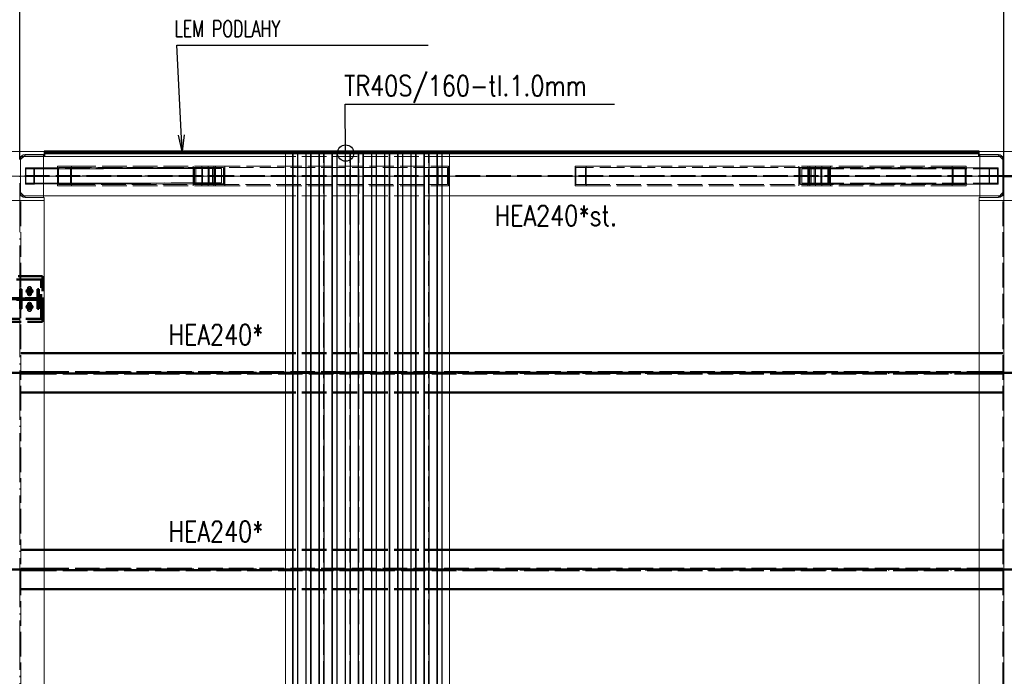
# Paper-space layout 'Layout1' of a CAD drawing. Extents: x -2 to 1677, y -36 to 422.
# Tile 44 of 100: x 478 to 598, y 253 to 333. Entities that reach past the tile are written whole.
import ezdxf

# ---------------------------------------------------------------- set-up
doc = ezdxf.new("R2010")
doc.units = 0
for name, pattern in [('ACAD_ISO02W100', [15, 12, -3]), ('ACAD_ISO04W100', [30.5, 24, -3, 0.5, -3]), ('B_CARA_09', [0.5, 0, -0.5]), ('HP_01_CER_B', [8, 5, -1, 1, -1])]:
    doc.linetypes.add(name, pattern=pattern)
doc.layers.get('0').update_dxf_attribs({"linetype": 'CONTINUOUS'})
doc.layers.get('DEFPOINTS').update_dxf_attribs({"color": 132, "linetype": 'CONTINUOUS'})
for name, color, linetype, lineweight in [('SS_1.ET-HALA_TaO-PRISTAVBA-PODLAH.NOSNIKY', 9, 'CONTINUOUS', 13), ('SS_1.ET-HALA_TaO-PRISTAVBA-SLOUP', 9, 'CONTINUOUS', 13), ('SS_1.ET-HALA_TaO-PRISTAVBA-ZTUZENI_SVISLE', 9, 'CONTINUOUS', 13), ('SS_1.ET-HALA_TaO-RASTR', 7, 'HP_01_CER_B', 13), ('SS_2.ET-DEMONTAZE_OK', 20, 'B_CARA_09', 50), ('SS_2.ET-HALA_TaO-PRISTAVBA-JD', 40, 'CONTINUOUS', 50), ('SS_2.ET-HALA_TaO-PRISTAVBA-PODLAH.NOSNIKY', 172, 'CONTINUOUS', 50), ('SS_2.ET-HALA_TaO-PRISTAVBA-PODLAHA_LEM', 140, 'CONTINUOUS', 50), ('SS_2.ET-HALA_TaO-PRISTAVBA-TRAPEZ.PLECH', 153, 'CONTINUOUS', 18), ('SS_KOTY', 3, 'CONTINUOUS', 25), ('SS_POPIS_PROFILU', 13, 'CONTINUOUS', 25), ('SS_POPIS_PROFILU_S355', 2, 'CONTINUOUS', 35), ('SS_STAV.OK-POPIS_PROFILU', 9, 'CONTINUOUS', 13)]:
    doc.layers.add(name, color=color, linetype=linetype, lineweight=lineweight)
doc.styles.add('ROMANS', font='romans.shx', dxfattribs={"width": 0.8})
doc.styles.add('romans.shx', font='romans.shx', dxfattribs={"height": 5})
doc.dimstyles.new('A-1_(2.5)_50AS', dxfattribs={"dimtxt": 2.5, "dimasz": 2, "dimexe": 1, "dimexo": 2, "dimgap": 0, "dimtad": 0, "dimdec": 1, "dimlfac": 50, "dimrnd": 1, "dimtxsty": 'ROMANS', "dimblk1": 'OBLIQUE', "dimblk2": 'OBLIQUE', "dimsah": 1, "dimcen": 2, "dimclrd": 256, "dimclre": 256, "dimclrt": 256, "dimadec": 1, "dimazin": 2, "dimtfac": 0.714286, "dimtdec": 1, "dimtmove": 0, "dimatfit": 3, "dimldrblk": 'OPEN', "dimfxl": 1, "dimtvp": 1.142857, "dimtfill": 1, "dimtolj": 1, "dimlwd": -1, "dimlwe": -1, "dimarcsym": 0})

# ---------------------------------------------------------------- blocks, each defined once
blk = doc.blocks.new('_Oblique')
at = {"color": 0, "linetype": 'ByBlock', "lineweight": -2}
blk.add_line((-0.5, -0.5), (0.5, 0.5), dxfattribs=at)
blk = doc.blocks.new('*D16')
at = {"layer": 'DEFPOINTS', "color": 0, "transparency": 16777216}
for p in [(478.27, 358.4), (358.27, 313.63, -5000.4), (478.27, 313.63, -5000.4)]:
    blk.add_point(p, dxfattribs=at)
at = {"layer": 'SS_KOTY', "transparency": 16777216}
for p, q in [((358.27, 315.63), (358.27, 359.4)), ((478.27, 315.63), (478.27, 359.4)), ((358.27, 358.4), (478.27, 358.4))]:
    blk.add_line(p, q, dxfattribs=at)
at = {"layer": 'SS_KOTY', "transparency": 16777216, "xscale": 2, "yscale": 2, "zscale": 2, "rotation": 180}
blk.add_blockref('_Oblique', (358.27, 358.4), dxfattribs=at)
at = {"layer": 'SS_KOTY', "transparency": 16777216, "xscale": 2, "yscale": 2, "zscale": 2}
blk.add_blockref('_Oblique', (478.27, 358.4), dxfattribs=at)
at = {"layer": 'SS_KOTY', "transparency": 16777216, "insert": (418.27, 361.26), "char_height": 2.5, "attachment_point": 5, "style": 'ROMANS', "bg_fill": 3, "box_fill_scale": 1.1, "bg_fill_color": 256, "bg_fill_true_color": 13158600, "bg_fill_transparency": 0}
blk.add_mtext('\\A1;6000', dxfattribs=at)
blk = doc.blocks.new('_OPEN')
at = {"color": 0, "linetype": 'ByBlock'}
for p, q in [((-1, 0.167), (0, 0)), ((0, 0), (-1, -0.167)), ((0, 0), (-1, 0))]:
    blk.add_line(p, q, dxfattribs=at)
blk = doc.blocks.new('*D17')
at = {"layer": 'DEFPOINTS', "color": 0, "transparency": 16777216}
for p in [(598.27, 358.4), (478.27, 313.63, -5000.4), (598.27, 313.63, -5000.4)]:
    blk.add_point(p, dxfattribs=at)
at = {"layer": 'SS_KOTY', "transparency": 16777216}
for p, q in [((478.27, 315.63), (478.27, 359.4)), ((598.27, 315.63), (598.27, 359.4)), ((478.27, 358.4), (598.27, 358.4))]:
    blk.add_line(p, q, dxfattribs=at)
at = {"layer": 'SS_KOTY', "transparency": 16777216, "xscale": 2, "yscale": 2, "zscale": 2, "rotation": 180}
blk.add_blockref('_Oblique', (478.27, 358.4), dxfattribs=at)
at = {"layer": 'SS_KOTY', "transparency": 16777216, "xscale": 2, "yscale": 2, "zscale": 2}
blk.add_blockref('_Oblique', (598.27, 358.4), dxfattribs=at)
at = {"layer": 'SS_KOTY', "transparency": 16777216, "insert": (538.27, 361.26), "char_height": 2.5, "attachment_point": 5, "style": 'ROMANS', "bg_fill": 3, "box_fill_scale": 1.1, "bg_fill_color": 256, "bg_fill_true_color": 13158600, "bg_fill_transparency": 0}
blk.add_mtext('\\A1;6000', dxfattribs=at)
blk = doc.blocks.new('*D18')
at = {"layer": 'DEFPOINTS', "color": 0, "transparency": 16777216}
for p in [(718.27, 358.4), (598.27, 313.63, -5000.4), (718.27, 313.63, -5000.4)]:
    blk.add_point(p, dxfattribs=at)
at = {"layer": 'SS_KOTY', "transparency": 16777216}
for p, q in [((598.27, 315.63), (598.27, 359.4)), ((718.27, 315.63), (718.27, 359.4)), ((598.27, 358.4), (718.27, 358.4))]:
    blk.add_line(p, q, dxfattribs=at)
at = {"layer": 'SS_KOTY', "transparency": 16777216, "xscale": 2, "yscale": 2, "zscale": 2, "rotation": 180}
blk.add_blockref('_Oblique', (598.27, 358.4), dxfattribs=at)
at = {"layer": 'SS_KOTY', "transparency": 16777216, "xscale": 2, "yscale": 2, "zscale": 2}
blk.add_blockref('_Oblique', (718.27, 358.4), dxfattribs=at)
at = {"layer": 'SS_KOTY', "transparency": 16777216, "insert": (658.27, 361.26), "char_height": 2.5, "attachment_point": 5, "style": 'ROMANS', "bg_fill": 3, "box_fill_scale": 1.1, "bg_fill_color": 256, "bg_fill_true_color": 13158600, "bg_fill_transparency": 0}
blk.add_mtext('\\A1;6000', dxfattribs=at)
blk = doc.blocks.new('*D79')
at = {"layer": 'DEFPOINTS', "color": 0, "transparency": 16777216}
for p in [(598.27, 364.4), (358.27, 313.63, -5000.4), (598.27, 313.63, -5000.4)]:
    blk.add_point(p, dxfattribs=at)
at = {"layer": 'SS_KOTY', "transparency": 16777216}
for p, q in [((358.27, 315.63), (358.27, 365.4)), ((598.27, 315.63), (598.27, 365.4)), ((358.27, 364.4), (598.27, 364.4))]:
    blk.add_line(p, q, dxfattribs=at)
at = {"layer": 'SS_KOTY', "transparency": 16777216, "xscale": 2, "yscale": 2, "zscale": 2, "rotation": 180}
blk.add_blockref('_Oblique', (358.27, 364.4), dxfattribs=at)
at = {"layer": 'SS_KOTY', "transparency": 16777216, "xscale": 2, "yscale": 2, "zscale": 2}
blk.add_blockref('_Oblique', (598.27, 364.4), dxfattribs=at)
at = {"layer": 'SS_KOTY', "transparency": 16777216, "insert": (478.27, 367.26), "char_height": 2.5, "attachment_point": 5, "style": 'ROMANS', "bg_fill": 3, "box_fill_scale": 1.1, "bg_fill_color": 256, "bg_fill_true_color": 13158600, "bg_fill_transparency": 0}
blk.add_mtext('\\A1;12000', dxfattribs=at)
blk = doc.blocks.new('*D80')
at = {"layer": 'DEFPOINTS', "color": 0, "transparency": 16777216}
for p in [(838.27, 364.4), (598.27, 313.63, -5000.4), (838.27, 313.63, -5000.4)]:
    blk.add_point(p, dxfattribs=at)
at = {"layer": 'SS_KOTY', "transparency": 16777216}
for p, q in [((598.27, 315.63), (598.27, 365.4)), ((838.27, 315.63), (838.27, 365.4)), ((598.27, 364.4), (838.27, 364.4))]:
    blk.add_line(p, q, dxfattribs=at)
at = {"layer": 'SS_KOTY', "transparency": 16777216, "xscale": 2, "yscale": 2, "zscale": 2, "rotation": 180}
blk.add_blockref('_Oblique', (598.27, 364.4), dxfattribs=at)
at = {"layer": 'SS_KOTY', "transparency": 16777216, "xscale": 2, "yscale": 2, "zscale": 2}
blk.add_blockref('_Oblique', (838.27, 364.4), dxfattribs=at)
at = {"layer": 'SS_KOTY', "transparency": 16777216, "insert": (718.27, 367.26), "char_height": 2.5, "attachment_point": 5, "style": 'ROMANS', "bg_fill": 3, "box_fill_scale": 1.1, "bg_fill_color": 256, "bg_fill_true_color": 13158600, "bg_fill_transparency": 0}
blk.add_mtext('\\A1;12000', dxfattribs=at)

psp = doc.layouts.get("Layout1")

# ---------------------------------------------------------------- linework, layer by layer
at = {"layer": 'SS_1.ET-HALA_TaO-PRISTAVBA-PODLAH.NOSNIKY', "color": 5, "linetype": 'Continuous', "ltscale": 0.25}
for p, q in [((595.3608, 311.2264), (595.3608, 312.6264)), ((478.7808, 311.2264), (478.5134, 311.2264)), ((510.6708, 311.2264), (481.1809, 311.2264)), ((595.3608, 311.2264), (530.6708, 311.2264)), ((598.0283, 311.2264), (597.7608, 311.2264)), ((481.2708, 242.3864), (481.2708, 310.6264)), ((595.2708, 172.7264), (595.2708, 310.6264))]:
    psp.add_line(p, q, dxfattribs=at)
at = {"layer": 'SS_1.ET-HALA_TaO-PRISTAVBA-PODLAH.NOSNIKY', "color": 9, "linetype": 'ACAD_ISO02W100', "ltscale": 0.25}
for p, q in [((478.3809, 311.2264), (478.3809, 311.5463)), ((478.5134, 311.2264), (478.3809, 311.2264)), ((481.1808, 311.2264), (478.7808, 311.2264)), ((530.6708, 311.2264), (510.6708, 311.2264)), ((597.7608, 311.2264), (595.3608, 311.2264)), ((598.1608, 311.2264), (598.0283, 311.2264)), ((598.1608, 311.5463), (598.1608, 311.2264)), ((478.4058, 172.5264), (478.4058, 310.6264)), ((598.1358, 172.5264), (598.1358, 310.6264))]:
    psp.add_line(p, q, dxfattribs=at)
at = {"layer": 'SS_1.ET-HALA_TaO-PRISTAVBA-PODLAH.NOSNIKY', "color": 3, "linetype": 'ACAD_ISO02W100', "ltscale": 0.25}
for p, q in [((479.2108, 299.2864), (479.2108, 299.8864)), ((479.7309, 299.8864), (479.7309, 299.2864)), ((479.2108, 297.3664), (479.2108, 297.9664)), ((479.7309, 297.9664), (479.7309, 297.3664))]:
    psp.add_line(p, q, dxfattribs=at)
at = {"layer": 'SS_1.ET-HALA_TaO-PRISTAVBA-PODLAH.NOSNIKY', "color": 3, "linetype": 'ACAD_ISO02W100', "ltscale": 0.25, "extrusion": (4.8969e-13, -2.02836e-13, -1)}
psp.add_arc((-479.4708, 299.8864), 0.26, 0, 180, dxfattribs=at)
at = {"layer": 'SS_1.ET-HALA_TaO-PRISTAVBA-PODLAH.NOSNIKY', "color": 3, "linetype": 'ACAD_ISO02W100', "ltscale": 0.25, "extrusion": (4.8969e-13, 2.02836e-13, -1)}
psp.add_arc((-479.4708, 299.2864), 0.26, 180, 0, dxfattribs=at)
at = {"layer": 'SS_1.ET-HALA_TaO-PRISTAVBA-PODLAH.NOSNIKY', "color": 3, "linetype": 'ACAD_ISO02W100', "ltscale": 0.25, "extrusion": (5.59646e-13, -2.31813e-13, -1)}
psp.add_arc((-479.4708, 297.9664), 0.26, 0, 180, dxfattribs=at)
at = {"layer": 'SS_1.ET-HALA_TaO-PRISTAVBA-PODLAH.NOSNIKY', "color": 3, "linetype": 'ACAD_ISO02W100', "ltscale": 0.25, "extrusion": (5.59646e-13, 2.31813e-13, -1)}
psp.add_arc((-479.4708, 297.3664), 0.26, 180, 0, dxfattribs=at)
at = {"layer": 'SS_1.ET-HALA_TaO-PRISTAVBA-SLOUP', "color": 5, "linetype": 'Continuous', "ltscale": 0.25}
for p, q in [((481.1808, 312.6304), (481.1808, 311.0264)), ((478.3808, 311.6264), (478.9808, 311.0264)), ((481.2708, 311.0064), (478.9208, 311.0064)), ((478.9808, 311.0264), (481.1808, 311.0264)), ((481.2708, 310.6264), (481.2708, 311.0064)), ((597.6208, 311.0064), (595.2708, 311.0064)), ((595.2708, 310.6264), (595.2708, 311.0064)), ((595.3608, 311.0264), (595.3608, 311.2264)), ((595.3608, 311.0264), (597.5608, 311.0264)), ((597.5608, 311.0264), (598.1608, 311.6264)), ((597.5608, 311.0264), (597.7608, 311.2264)), ((475.2708, 310.6264), (481.2708, 310.6264)), ((595.2708, 310.6264), (601.2708, 310.6264))]:
    psp.add_line(p, q, dxfattribs=at)
at = {"layer": 'SS_1.ET-HALA_TaO-PRISTAVBA-SLOUP', "color": 9, "linetype": 'ACAD_ISO02W100', "ltscale": 0.25}
for p, q in [((478.3809, 311.6264), (478.7808, 311.2264)), ((478.7808, 311.2264), (478.9808, 311.0264)), ((597.7608, 311.2264), (598.1608, 311.6264))]:
    psp.add_line(p, q, dxfattribs=at)
at = {"layer": 'SS_1.ET-HALA_TaO-PRISTAVBA-SLOUP', "color": 5, "linetype": 'Continuous', "ltscale": 0.25, "extrusion": (-3.3685e-14, -1.39528e-14, -1)}
psp.add_arc((-478.9208, 311.5464), 0.54, 270, 0, dxfattribs=at)
at = {"layer": 'SS_1.ET-HALA_TaO-PRISTAVBA-SLOUP', "color": 5, "linetype": 'Continuous', "ltscale": 0.25, "extrusion": (0, 0, -1)}
psp.add_arc((-597.6208, 311.5464), 0.54, 180, 270, dxfattribs=at)
at = {"layer": 'SS_1.ET-HALA_TaO-PRISTAVBA-ZTUZENI_SVISLE', "color": 5, "linetype": 'Continuous', "ltscale": 0.25}
for p, q in [((478.9614, 312.6284), (499.5137, 312.6626)), ((478.9614, 312.6284), (480.0727, 312.6286)), ((480.0727, 312.6286), (503.1131, 312.667)), ((503.1131, 312.667), (499.5137, 312.6626)), ((502.8971, 312.7867), (499.7297, 312.7829)), ((577.0281, 312.6264), (573.4288, 312.6264)), ((576.8121, 312.7464), (573.6447, 312.7464)), ((597.5825, 312.6264), (577.0281, 312.6264))]:
    psp.add_line(p, q, dxfattribs=at)
at = {"layer": 'SS_1.ET-HALA_TaO-PRISTAVBA-ZTUZENI_SVISLE', "color": 9, "linetype": 'ACAD_ISO02W100', "ltscale": 0.25}
for p, q in [((499.7297, 312.7829), (479.028, 312.7484)), ((479.028, 312.7484), (480.0059, 312.7485)), ((480.0059, 312.7485), (502.8971, 312.7867)), ((482.8708, 312.4264), (484.5679, 312.4264)), ((482.984, 312.5864), (484.4548, 312.5864)), ((484.4548, 312.5864), (502.0433, 312.5864)), ((484.5679, 312.4264), (502.1564, 312.4264)), ((502.0433, 312.5864), (529.2962, 312.5864)), ((502.1564, 312.4264), (529.2075, 312.4264)), ((529.2075, 312.4264), (530.5388, 312.4264)), ((529.2962, 312.5864), (530.45, 312.5864)), ((546.0029, 312.4264), (547.3342, 312.4264)), ((546.0916, 312.5864), (547.2454, 312.5864)), ((547.2454, 312.5864), (574.4984, 312.5864)), ((547.3342, 312.4264), (574.3852, 312.4264)), ((574.3852, 312.4264), (591.9738, 312.4264)), ((574.4984, 312.5864), (592.0869, 312.5864)), ((597.5158, 312.7464), (576.8121, 312.7464)), ((591.9738, 312.4264), (593.6708, 312.4264)), ((592.0869, 312.5864), (593.5577, 312.5864))]:
    psp.add_line(p, q, dxfattribs=at)
at = {"layer": 'SS_2.ET-HALA_TaO-PRISTAVBA-JD', "color": 3, "linetype": 'ACAD_ISO02W100', "ltscale": 0.25}
for p, q in [((481.0708, 301.4264), (475.4708, 301.4264)), ((481.0708, 295.8264), (481.0708, 301.4264)), ((480.8708, 301.0264), (475.2708, 301.0264)), ((480.8708, 296.2264), (480.8708, 301.0264)), ((478.4908, 299.8264), (478.3308, 299.8264)), ((478.3308, 299.8264), (478.3308, 297.4264)), ((478.4908, 298.9164), (478.4908, 299.8264)), ((479.3708, 299.8464), (479.5708, 299.8464)), ((479.5708, 299.3264), (479.3708, 299.3264)), ((480.6108, 299.8264), (480.4508, 299.8264)), ((480.4508, 299.8264), (480.4508, 298.9164)), ((480.6108, 299.8264), (480.6108, 297.4264)), ((107.6708, 298.7264), (480.8708, 298.7264)), ((480.8708, 298.5264), (107.6708, 298.5264)), ((478.4908, 297.4264), (478.4908, 298.3364)), ((480.2108, 298.6764), (478.7308, 298.6764)), ((478.7308, 298.5764), (480.2108, 298.5764)), ((479.3708, 297.9264), (479.5708, 297.9264)), ((480.4508, 298.3364), (480.4508, 297.4264)), ((478.3308, 297.4264), (478.4908, 297.4264)), ((479.5708, 297.4064), (479.3708, 297.4064)), ((480.4508, 297.4264), (480.6108, 297.4264)), ((475.2708, 296.2264), (480.8708, 296.2264)), ((475.4708, 295.8264), (481.0708, 295.8264))]:
    psp.add_line(p, q, dxfattribs=at)
at = {"layer": 'SS_2.ET-HALA_TaO-PRISTAVBA-JD', "color": 7, "linetype": 'ACAD_ISO04W100', "ltscale": 0.25}
for p, q in [((479.9108, 299.5864), (479.0308, 299.5864)), ((479.9108, 299.5864), (479.0308, 299.5864)), ((479.4708, 300.0264), (479.4708, 299.1464)), ((479.4708, 300.0264), (479.4708, 299.1464)), ((107.6708, 298.6264), (480.8708, 298.6264)), ((479.4708, 298.1064), (479.4708, 297.2264)), ((479.4708, 298.1064), (479.4708, 297.2264)), ((479.9108, 297.6664), (479.0308, 297.6664)), ((479.9108, 297.6664), (479.0308, 297.6664))]:
    psp.add_line(p, q, dxfattribs=at)
at = {"layer": 'SS_2.ET-HALA_TaO-PRISTAVBA-JD', "color": 7, "linetype": 'Continuous', "ltscale": 0.25}
for points in [[(479.4708, 299.9464), (479.4708, 299.5864), (479.1108, 299.5864)], [(479.4708, 299.3464), (479.5627, 299.3647), (479.6405, 299.4167), (479.6926, 299.4945), (479.7108, 299.5864), (479.6926, 299.6782), (479.6405, 299.7561), (479.5627, 299.8081), (479.4708, 299.8264), (479.379, 299.8081), (479.3011, 299.7561), (479.2491, 299.6782), (479.2308, 299.5864), (479.2491, 299.4945), (479.3011, 299.4167), (479.379, 299.3647), (479.4708, 299.3464)], [(479.8308, 299.5864), (479.4708, 299.5864), (479.4708, 299.2264)], [(479.4708, 298.0264), (479.4708, 297.6664), (479.1108, 297.6664)], [(479.4708, 297.4264), (479.5627, 297.4447), (479.6405, 297.4967), (479.6926, 297.5745), (479.7108, 297.6664), (479.6926, 297.7582), (479.6405, 297.8361), (479.5627, 297.8881), (479.4708, 297.9064), (479.379, 297.8881), (479.3011, 297.8361), (479.2491, 297.7582), (479.2308, 297.6664), (479.2491, 297.5745), (479.3011, 297.4967), (479.379, 297.4447), (479.4708, 297.4264)], [(479.8308, 297.6664), (479.4708, 297.6664), (479.4708, 297.3064)]]:
    psp.add_lwpolyline(points, dxfattribs=at)
at = {"layer": 'SS_2.ET-HALA_TaO-PRISTAVBA-JD', "color": 3, "linetype": 'ACAD_ISO02W100', "ltscale": 0.25}
for centre in [(479.4708, 299.5864), (479.4708, 297.6664)]:
    psp.add_circle(centre, 0.26, dxfattribs=at)
at = {"layer": 'SS_2.ET-HALA_TaO-PRISTAVBA-JD', "color": 3, "linetype": 'ACAD_ISO02W100', "ltscale": 0.25, "extrusion": (2.09867e-13, -8.69299e-14, -1)}
psp.add_arc((-479.3708, 299.5864), 0.26, 270, 90, dxfattribs=at)
at = {"layer": 'SS_2.ET-HALA_TaO-PRISTAVBA-JD', "color": 3, "linetype": 'ACAD_ISO02W100', "ltscale": 0.25, "extrusion": (2.62849e-13, 5.59646e-13, -1)}
psp.add_arc((-479.5708, 299.5864), 0.26, 90, 270, dxfattribs=at)
at = {"layer": 'SS_2.ET-HALA_TaO-PRISTAVBA-JD', "color": 3, "linetype": 'ACAD_ISO02W100', "ltscale": 0.25, "extrusion": (0, 0, -1)}
for centre, start, end in [((-478.7308, 298.9164), 270, 0), ((-478.7308, 298.3364), 0, 90), ((-480.2108, 298.9164), 180, 270), ((-480.2108, 298.3364), 90, 180)]:
    psp.add_arc(centre, 0.24, start, end, dxfattribs=at)
at = {"layer": 'SS_2.ET-HALA_TaO-PRISTAVBA-JD', "color": 3, "linetype": 'ACAD_ISO02W100', "ltscale": 0.25, "extrusion": (3.49779e-13, -1.44883e-13, -1)}
psp.add_arc((-479.3708, 297.6664), 0.26, 270, 90, dxfattribs=at)
at = {"layer": 'SS_2.ET-HALA_TaO-PRISTAVBA-JD', "color": 3, "linetype": 'ACAD_ISO02W100', "ltscale": 0.25, "extrusion": (-1.44883e-13, 3.49779e-13, -1)}
psp.add_arc((-479.5708, 297.6664), 0.26, 90, 270, dxfattribs=at)
at = {"layer": 'SS_2.ET-HALA_TaO-PRISTAVBA-PODLAH.NOSNIKY', "color": 3, "linetype": 'ACAD_ISO02W100', "ltscale": 0.25}
for p, q in [((481.2708, 292.0264), (478.4058, 292.0264)), ((530.6708, 292.0264), (510.6708, 292.0264)), ((598.1358, 292.0264), (595.2708, 292.0264)), ((478.4058, 289.7014), (481.0708, 289.7014)), ((481.0708, 289.5514), (478.4058, 289.5514)), ((481.0708, 289.7014), (481.2123, 289.7014)), ((481.0708, 289.5514), (481.0708, 289.7014)), ((481.2123, 289.5514), (481.0708, 289.5514)), ((481.2123, 289.7014), (481.2708, 289.7014)), ((481.2708, 289.5514), (481.2123, 289.5514)), ((481.2708, 289.7014), (595.2708, 289.7014)), ((595.2708, 289.5514), (481.2708, 289.5514)), ((595.2708, 289.7014), (595.3294, 289.7014)), ((595.3294, 289.5514), (595.2708, 289.5514)), ((595.3294, 289.7014), (595.4708, 289.7014)), ((595.4708, 289.5514), (595.3294, 289.5514)), ((595.4708, 289.7014), (598.1358, 289.7014)), ((595.4708, 289.5514), (595.4708, 289.7014)), ((598.1358, 289.5514), (595.4708, 289.5514)), ((481.2708, 287.2264), (478.4058, 287.2264)), ((530.6708, 287.2264), (510.6708, 287.2264)), ((598.1358, 287.2264), (595.2708, 287.2264)), ((481.2708, 268.0264), (478.4058, 268.0264)), ((530.6708, 268.0264), (510.6708, 268.0264)), ((598.1358, 268.0264), (595.2708, 268.0264)), ((478.4058, 265.7014), (481.0708, 265.7014)), ((481.0708, 265.5514), (478.4058, 265.5514)), ((481.0708, 265.7014), (481.2123, 265.7014)), ((481.0708, 265.5514), (481.0708, 265.7014)), ((481.2123, 265.5514), (481.0708, 265.5514)), ((481.2123, 265.7014), (481.2708, 265.7014)), ((481.2708, 265.5514), (481.2123, 265.5514)), ((481.2708, 265.7014), (595.2708, 265.7014)), ((595.2708, 265.5514), (481.2708, 265.5514)), ((595.2708, 265.7014), (595.3294, 265.7014)), ((595.3294, 265.5514), (595.2708, 265.5514)), ((595.3294, 265.7014), (595.4708, 265.7014)), ((595.4708, 265.5514), (595.3294, 265.5514)), ((595.4708, 265.7014), (598.1358, 265.7014)), ((595.4708, 265.5514), (595.4708, 265.7014)), ((598.1358, 265.5514), (595.4708, 265.5514)), ((481.2708, 263.2264), (478.4058, 263.2264)), ((530.6708, 263.2264), (510.6708, 263.2264)), ((598.1358, 263.2264), (595.2708, 263.2264))]:
    psp.add_line(p, q, dxfattribs=at)
at = {"layer": 'SS_2.ET-HALA_TaO-PRISTAVBA-PODLAH.NOSNIKY', "color": 1, "linetype": 'Continuous', "ltscale": 0.25}
for p, q in [((510.6708, 292.0264), (481.2708, 292.0264)), ((595.2708, 292.0264), (530.6708, 292.0264)), ((510.6708, 287.2264), (481.2708, 287.2264)), ((595.2708, 287.2264), (530.6708, 287.2264)), ((510.6708, 268.0264), (481.2708, 268.0264)), ((595.2708, 268.0264), (530.6708, 268.0264)), ((510.6708, 263.2264), (481.2708, 263.2264)), ((595.2708, 263.2264), (530.6708, 263.2264))]:
    psp.add_line(p, q, dxfattribs=at)
at = {"layer": 'SS_2.ET-HALA_TaO-PRISTAVBA-PODLAH.NOSNIKY', "color": 7, "linetype": 'ACAD_ISO04W100', "ltscale": 0.25}
for p, q in [((478.2708, 289.6264), (358.2708, 289.6264)), ((478.2708, 289.6264), (598.2708, 289.6264)), ((598.2708, 289.6264), (718.2708, 289.6264)), ((478.2708, 265.6264), (358.2708, 265.6264)), ((478.2708, 265.6264), (598.2708, 265.6264)), ((598.2708, 265.6264), (718.2708, 265.6264))]:
    psp.add_line(p, q, dxfattribs=at)

# ---------------------------------------------------------------- texts
at = {"layer": 'SS_POPIS_PROFILU_S355', "color": 2, "style": 'romans.shx', "width": 0.8}
for p in [(496.4156, 293.0264), (496.4156, 269.0264)]:
    psp.add_text('HEA240*', height=2.5, dxfattribs=at).set_placement(p)
at = {"layer": 'SS_STAV.OK-POPIS_PROFILU', "color": 9, "style": 'romans.shx', "width": 0.8}
psp.add_text('HEA240*st.', height=2.5, dxfattribs=at).set_placement((536.1792, 307.5434))

# ---------------------------------------------------------------- dimensions: what is measured, and where the dimension line sits
at = {"layer": 'SS_KOTY'}
dim = psp.add_linear_dim(base=(478.2708, 358.3997), p1=(358.2708, 313.6264, -5000.4), p2=(478.2708, 313.6264, -5000.4), dimstyle='A-1_(2.5)_50AS', override={"dimtmove": 1}, dxfattribs=at)
dim.commit()
dim.dimension.update_dxf_attribs({"geometry": '*D16', "text_midpoint": (418.2708, 361.2569)})

# ---------------------------------------------------------------- next in the draw order: dimensions: what is measured, and where the dimension line sits
dim = psp.add_linear_dim(base=(598.2708, 358.3997), p1=(478.2708, 313.6264, -5000.4), p2=(598.2708, 313.6264, -5000.4), dimstyle='A-1_(2.5)_50AS', override={"dimtmove": 1}, dxfattribs=at)
dim.commit()
dim.dimension.update_dxf_attribs({"geometry": '*D17', "text_midpoint": (538.2708, 361.2569)})

# ---------------------------------------------------------------- next in the draw order: dimensions: what is measured, and where the dimension line sits
dim = psp.add_linear_dim(base=(718.2708, 358.3997), p1=(598.2708, 313.6264, -5000.4), p2=(718.2708, 313.6264, -5000.4), dimstyle='A-1_(2.5)_50AS', override={"dimtmove": 1}, dxfattribs=at)
dim.commit()
dim.dimension.update_dxf_attribs({"geometry": '*D18', "text_midpoint": (658.2708, 361.2569)})

# ---------------------------------------------------------------- next in the draw order: dimensions: what is measured, and where the dimension line sits
dim = psp.add_linear_dim(base=(598.2708, 364.3997), p1=(358.2708, 313.6264, -5000.4), p2=(598.2708, 313.6264, -5000.4), dimstyle='A-1_(2.5)_50AS', override={"dimtmove": 1}, dxfattribs=at)
dim.commit()
dim.dimension.update_dxf_attribs({"geometry": '*D79', "text_midpoint": (478.2708, 367.2569)})

# ---------------------------------------------------------------- next in the draw order: linework, layer by layer
at = {"layer": 'SS_1.ET-HALA_TaO-PRISTAVBA-PODLAH.NOSNIKY', "color": 9, "linetype": 'ACAD_ISO02W100', "ltscale": 0.25}
for p, q in [((478.5134, 316.0264), (478.3809, 316.0264)), ((478.3809, 315.7064), (478.3809, 316.0264)), ((481.1808, 316.0264), (478.7808, 316.0264)), ((530.6708, 316.0264), (510.6708, 316.0264)), ((595.3608, 312.6264), (595.3608, 314.5064))]:
    psp.add_line(p, q, dxfattribs=at)
at = {"layer": 'SS_1.ET-HALA_TaO-PRISTAVBA-PODLAH.NOSNIKY', "color": 5, "linetype": 'Continuous', "ltscale": 0.25}
for p, q in [((478.7808, 316.0264), (478.5134, 316.0264)), ((510.6708, 316.0264), (481.1809, 316.0264)), ((595.3608, 316.0264), (530.6708, 316.0264)), ((595.3608, 314.6264), (595.3608, 316.0264))]:
    psp.add_line(p, q, dxfattribs=at)
at = {"layer": 'SS_1.ET-HALA_TaO-PRISTAVBA-PODLAH.NOSNIKY', "color": 9, "linetype": 'ACAD_ISO04W100', "ltscale": 0.25}
for p in [(358.2708, 313.6264), (478.2708, 169.5264)]:
    psp.add_line(p, (478.2708, 313.6264), dxfattribs=at)
at = {"layer": 'SS_1.ET-HALA_TaO-PRISTAVBA-SLOUP', "color": 5, "linetype": 'Continuous', "ltscale": 0.25}
for p, q in [((481.2708, 316.6264), (475.2708, 316.6264)), ((478.9808, 316.2264), (478.3808, 315.6264)), ((478.9208, 316.2464), (481.2708, 316.2464)), ((481.1808, 316.2264), (478.9808, 316.2264)), ((481.1808, 316.2264), (481.1808, 314.6321)), ((481.2708, 316.2464), (481.2708, 316.6264)), ((595.2708, 316.2464), (595.2708, 316.6264)), ((595.3608, 316.0264), (595.3608, 316.2264)), ((478.3808, 311.5464), (478.3808, 315.7064))]:
    psp.add_line(p, q, dxfattribs=at)
at = {"layer": 'SS_1.ET-HALA_TaO-PRISTAVBA-SLOUP', "color": 9, "linetype": 'ACAD_ISO02W100', "ltscale": 0.25}
for p, q in [((478.7808, 316.0264), (478.3809, 315.6264)), ((478.9808, 316.2264), (478.7808, 316.0264)), ((481.1808, 314.6321), (481.1808, 312.6304)), ((595.3608, 314.5064), (595.3608, 314.6264))]:
    psp.add_line(p, q, dxfattribs=at)
at = {"layer": 'SS_1.ET-HALA_TaO-PRISTAVBA-SLOUP', "color": 5, "linetype": 'Continuous', "ltscale": 0.25, "extrusion": (-3.3685e-14, 1.39528e-14, -1)}
psp.add_arc((-478.9208, 315.7064), 0.54, 0, 90, dxfattribs=at)
at = {"layer": 'SS_1.ET-HALA_TaO-PRISTAVBA-ZTUZENI_SVISLE', "color": 5, "linetype": 'Continuous', "ltscale": 0.25}
for p, q in [((499.5134, 314.6626), (478.959, 314.6284)), ((478.959, 314.6284), (478.9614, 312.6284)), ((502.8968, 314.6667), (499.5134, 314.6626)), ((499.5137, 312.6626), (499.5134, 314.6626)), ((499.7294, 314.5414), (502.8968, 314.5467)), ((502.8968, 314.5467), (499.7294, 314.5429)), ((503.1127, 314.667), (502.8968, 314.6667)), ((502.8971, 312.7867), (502.8968, 314.5467)), ((503.1131, 312.667), (503.1127, 314.667)), ((573.4288, 314.6264), (577.0281, 314.6264)), ((573.4288, 314.6264), (573.4288, 312.6264)), ((577.0281, 314.6264), (577.0281, 312.6264)), ((499.7297, 312.7829), (499.7294, 314.5429)), ((573.6447, 314.5064), (576.8121, 314.5064)), ((573.6447, 314.5064), (573.6447, 312.7464)), ((576.8121, 314.5064), (576.8121, 312.7464))]:
    psp.add_line(p, q, dxfattribs=at)
at = {"layer": 'SS_1.ET-HALA_TaO-PRISTAVBA-ZTUZENI_SVISLE', "color": 9, "linetype": 'ACAD_ISO02W100', "ltscale": 0.25}
for p, q in [((478.959, 314.6284), (480.0037, 314.6285)), ((480.0037, 314.6285), (480.0703, 314.6286)), ((480.0703, 314.6286), (503.1127, 314.667)), ((480.0703, 314.6286), (480.0727, 312.6286)), ((482.8708, 314.8264), (484.5679, 314.8264)), ((482.8708, 314.8264), (482.8708, 312.4264)), ((484.4548, 314.6664), (482.984, 314.6664)), ((482.984, 314.6664), (482.984, 312.5864)), ((502.0433, 314.6664), (484.4548, 314.6664)), ((484.4548, 314.6664), (484.4548, 312.5864)), ((484.5679, 314.8264), (502.1564, 314.8264)), ((484.5679, 314.8264), (484.5679, 312.4264)), ((499.4245, 314.8264), (499.4245, 312.4264)), ((499.5924, 314.6664), (499.5924, 312.5864)), ((500.4594, 312.4264), (500.4594, 314.8264)), ((500.5725, 312.5864), (500.5725, 314.6664)), ((501.2546, 312.4264), (501.2546, 314.8264)), ((501.3901, 314.6664), (501.3901, 312.5864)), ((501.7747, 314.6664), (501.7747, 312.5864)), ((501.9425, 314.8264), (501.9425, 312.4264)), ((502.0433, 312.5864), (502.0433, 314.6664)), ((529.2962, 314.6664), (502.0433, 314.6664)), ((502.1564, 312.4264), (502.1564, 314.8264)), ((502.1564, 314.8264), (529.2075, 314.8264)), ((503.1516, 312.5864), (503.1516, 314.6664)), ((503.2871, 314.8264), (503.2871, 312.4264)), ((529.2075, 314.8264), (529.2962, 314.8264)), ((529.2075, 312.4264), (529.2075, 314.8264)), ((529.2962, 314.8264), (530.5388, 314.8264)), ((530.45, 314.6664), (529.2962, 314.6664)), ((529.2962, 312.5864), (529.2962, 314.6664)), ((530.45, 312.5864), (530.45, 314.6664)), ((530.5388, 312.4264), (530.5388, 314.8264)), ((546.0029, 314.8264), (547.3342, 314.8264)), ((546.0029, 314.8264), (546.0029, 312.4264)), ((547.2454, 314.6664), (546.0916, 314.6664)), ((546.0916, 314.6664), (546.0916, 312.5864)), ((574.4984, 314.6664), (547.2454, 314.6664)), ((547.2454, 314.6664), (547.2454, 312.5864)), ((547.3342, 314.8264), (574.3852, 314.8264)), ((547.3342, 314.8264), (547.3342, 312.4264)), ((573.2546, 312.4264), (573.2546, 314.8264)), ((573.3901, 312.5864), (573.3901, 314.6664)), ((574.3852, 314.8264), (591.9738, 314.8264)), ((574.3852, 314.8264), (574.3852, 312.4264)), ((592.0869, 314.6664), (574.4984, 314.6664)), ((574.4984, 314.6664), (574.4984, 312.5864)), ((574.5991, 312.4264), (574.5991, 314.8264)), ((574.767, 312.5864), (574.767, 314.6664)), ((575.1516, 312.5864), (575.1516, 314.6664)), ((575.2871, 312.4264), (575.2871, 314.8264)), ((575.9692, 314.6664), (575.9692, 312.5864)), ((576.0823, 314.8264), (576.0823, 312.4264)), ((576.9493, 312.5864), (576.9493, 314.6664)), ((577.1171, 312.4264), (577.1171, 314.8264)), ((591.9738, 314.8264), (593.6708, 314.8264)), ((591.9738, 312.4264), (591.9738, 314.8264)), ((593.5577, 314.6664), (592.0869, 314.6664)), ((592.0869, 312.5864), (592.0869, 314.6664)), ((593.5577, 312.5864), (593.5577, 314.6664)), ((593.6708, 312.4264), (593.6708, 314.8264)), ((596.4711, 312.6264), (596.4711, 314.6264)), ((499.7294, 314.5429), (479.0258, 314.5084)), ((479.0258, 314.5084), (480.0038, 314.5085)), ((479.0258, 314.5084), (479.028, 312.7484)), ((480.0038, 314.5085), (499.7294, 314.5414)), ((480.0038, 314.5085), (480.0059, 312.7485)), ((596.5378, 312.7464), (596.5378, 314.5064))]:
    psp.add_line(p, q, dxfattribs=at)
at = {"layer": 'SS_1.ET-HALA_TaO-PRISTAVBA-ZTUZENI_SVISLE', "color": 9, "linetype": 'ACAD_ISO04W100', "ltscale": 0.25}
for p, q in [((478.2708, 313.6264), (501.3132, 313.6648)), ((478.2708, 313.6264), (502.2708, 313.6264)), ((502.2708, 313.6264), (500.6835, 313.6264)), ((538.2708, 313.6264), (502.2708, 313.6264)), ((538.2708, 313.6264), (574.2708, 313.6264)), ((574.2708, 313.6264), (575.8581, 313.6264))]:
    psp.add_line(p, q, dxfattribs=at)
at = {"layer": 'SS_2.ET-HALA_TaO-PRISTAVBA-PODLAHA_LEM', "color": 1, "linetype": 'Continuous', "ltscale": 0.25}
for p, q in [((595.2708, 316.6264), (481.2708, 316.6264)), ((595.2708, 316.4264), (481.2708, 316.4264)), ((481.2708, 316.0264), (481.2708, 316.2464)), ((595.2708, 316.0264), (595.2708, 316.2464))]:
    psp.add_line(p, q, dxfattribs=at)
at = {"layer": 'SS_2.ET-HALA_TaO-PRISTAVBA-PODLAHA_LEM', "color": 7, "linetype": 'ACAD_ISO04W100', "ltscale": 0.25}
psp.add_line((595.2708, 316.6264), (481.2708, 316.6264), dxfattribs=at)
psp.add_line((595.2708, 316.6264), (481.2708, 316.6264), dxfattribs=at)
at = {"layer": 'SS_2.ET-HALA_TaO-PRISTAVBA-TRAPEZ.PLECH', "color": 5, "linetype": 'Continuous', "ltscale": 0.25}
for p, q in [((510.6708, 316.4264), (510.6708, 172.7264)), ((511.547, 316.4264), (511.547, 172.7264)), ((511.612, 316.4264), (511.612, 172.7264)), ((512.1468, 316.4264), (512.1468, 172.7264)), ((512.1947, 316.4264), (512.1947, 172.7264)), ((513.147, 316.4264), (513.147, 172.7264)), ((513.1948, 316.4264), (513.1948, 172.7264)), ((513.7297, 316.4264), (513.7297, 172.7264)), ((513.7947, 316.4264), (513.7947, 172.7264)), ((514.747, 316.4264), (514.747, 172.7264)), ((514.812, 316.4264), (514.812, 172.7264)), ((515.3468, 316.4264), (515.3468, 172.7264)), ((515.3947, 316.4264), (515.3947, 172.7264)), ((516.347, 316.4264), (516.347, 172.7264)), ((516.3948, 316.4264), (516.3948, 172.7264)), ((516.9297, 316.4264), (516.9297, 172.7264)), ((516.9947, 316.4264), (516.9947, 172.7264)), ((517.947, 316.4264), (517.947, 172.7264)), ((518.012, 316.4264), (518.012, 172.7264)), ((518.5468, 316.4264), (518.5468, 172.7264)), ((518.5947, 316.4264), (518.5947, 172.7264)), ((519.547, 316.4264), (519.547, 172.7264)), ((519.5948, 316.4264), (519.5948, 172.7264)), ((520.1297, 316.4264), (520.1297, 172.7264)), ((520.1947, 316.4264), (520.1947, 172.7264)), ((521.147, 316.4264), (521.147, 172.7264)), ((521.212, 316.4264), (521.212, 172.7264)), ((521.7468, 316.4264), (521.7468, 172.7264)), ((521.7947, 316.4264), (521.7947, 172.7264)), ((522.747, 316.4264), (522.747, 172.7264)), ((522.7948, 316.4264), (522.7948, 172.7264)), ((523.3297, 316.4264), (523.3297, 172.7264)), ((523.3947, 316.4264), (523.3947, 172.7264)), ((524.347, 316.4264), (524.347, 172.7264)), ((524.412, 316.4264), (524.412, 172.7264)), ((524.9468, 316.4264), (524.9468, 172.7264)), ((524.9947, 316.4264), (524.9947, 172.7264)), ((525.947, 316.4264), (525.947, 172.7264)), ((525.9948, 316.4264), (525.9948, 172.7264)), ((526.5297, 316.4264), (526.5297, 172.7264)), ((526.5947, 316.4264), (526.5947, 172.7264)), ((527.547, 316.4264), (527.547, 172.7264)), ((527.612, 316.4264), (527.612, 172.7264)), ((528.1468, 316.4264), (528.1468, 172.7264)), ((528.1947, 316.4264), (528.1947, 172.7264)), ((529.147, 316.4264), (529.147, 172.7264)), ((529.1948, 316.4264), (529.1948, 172.7264)), ((529.7297, 316.4264), (529.7297, 172.7264)), ((529.7947, 172.7264), (529.7947, 316.4264)), ((530.6708, 172.7264), (530.6708, 316.4264))]:
    psp.add_line(p, q, dxfattribs=at)
at = {"layer": 'SS_2.ET-HALA_TaO-PRISTAVBA-TRAPEZ.PLECH', "color": 5, "linetype": 'ACAD_ISO02W100', "ltscale": 0.25}
for p, q in [((511.5948, 172.7264), (511.5948, 316.4264)), ((512.1297, 172.7264), (512.1297, 316.4264)), ((513.212, 172.7264), (513.212, 316.4264)), ((513.7468, 172.7264), (513.7468, 316.4264)), ((514.7948, 172.7264), (514.7948, 316.4264)), ((515.3297, 172.7264), (515.3297, 316.4264)), ((516.412, 172.7264), (516.412, 316.4264)), ((516.9468, 172.7264), (516.9468, 316.4264)), ((517.9948, 172.7264), (517.9948, 316.4264)), ((518.5297, 172.7264), (518.5297, 316.4264)), ((519.612, 172.7264), (519.612, 316.4264)), ((520.1468, 172.7264), (520.1468, 316.4264)), ((521.1948, 172.7264), (521.1948, 316.4264)), ((521.7297, 172.7264), (521.7297, 316.4264)), ((522.812, 172.7264), (522.812, 316.4264)), ((523.3468, 172.7264), (523.3468, 316.4264)), ((524.3948, 172.7264), (524.3948, 316.4264)), ((524.9297, 172.7264), (524.9297, 316.4264)), ((526.012, 172.7264), (526.012, 316.4264)), ((526.5468, 172.7264), (526.5468, 316.4264)), ((527.5948, 172.7264), (527.5948, 316.4264)), ((528.1297, 172.7264), (528.1297, 316.4264)), ((529.212, 172.7264), (529.212, 316.4264)), ((529.7468, 172.7264), (529.7468, 316.4264))]:
    psp.add_line(p, q, dxfattribs=at)
at = {"layer": 'SS_POPIS_PROFILU', "color": 0, "linetype": 'ByBlock'}
for p, q in [((498.0827, 316.6264), (497.6476, 318.6067)), ((498.0827, 316.6264), (497.9805, 318.6238)), ((498.3134, 318.6408), (498.0827, 316.6264))]:
    psp.add_line(p, q, dxfattribs=at)
at = {"layer": 'SS_POPIS_PROFILU', "color": 0, "linetype": 'ByBlock', "lineweight": -2}
psp.add_line((518.012, 316.4264), (517.9886, 318.4262), dxfattribs=at)
at = {"layer": 'SS_POPIS_PROFILU', "color": 13}
for points in [[(498.0827, 316.6264), (497.4199, 329.585), (528.0866, 329.585)], [(518.012, 316.4264), (517.9424, 322.3879), (550.7995, 322.3879)]]:
    psp.add_lwpolyline(points, dxfattribs=at)
at = {"layer": 'SS_POPIS_PROFILU', "color": 0, "linetype": 'ByBlock', "lineweight": -2}
psp.add_circle((518.012, 316.4264), 1, dxfattribs=at)

# ---------------------------------------------------------------- next in the draw order: texts
at = {"layer": 'SS_POPIS_PROFILU', "color": 13, "style": 'romans.shx'}
for s, height, width, p in [('LEM PODLAHY', 2, 0.7, (497.1559, 330.585)), ('TR40S/160-tl.1.0mm', 2.5, 0.8, (517.8267, 323.3879))]:
    psp.add_text(s, height=height, dxfattribs=dict(at, width=width)).set_placement(p)

# ---------------------------------------------------------------- next in the draw order: dimensions: what is measured, and where the dimension line sits
at = {"layer": 'SS_KOTY'}
dim = psp.add_linear_dim(base=(838.2708, 364.3997), p1=(598.2708, 313.6264, -5000.4), p2=(838.2708, 313.6264, -5000.4), dimstyle='A-1_(2.5)_50AS', override={"dimtmove": 1}, dxfattribs=at)
dim.commit()
dim.dimension.update_dxf_attribs({"geometry": '*D80', "text_midpoint": (718.2708, 367.2569)})

# ---------------------------------------------------------------- next in the draw order: linework, layer by layer
at = {"layer": 'SS_1.ET-HALA_TaO-PRISTAVBA-PODLAH.NOSNIKY', "color": 9, "linetype": 'ACAD_ISO02W100', "ltscale": 0.25}
for p, q in [((597.7608, 316.0264), (595.3608, 316.0264)), ((598.1608, 316.0264), (598.0283, 316.0264)), ((598.1608, 316.0264), (598.1608, 315.7064)), ((598.1608, 313.7014), (478.3809, 313.7014)), ((598.1608, 313.5514), (478.3809, 313.5514))]:
    psp.add_line(p, q, dxfattribs=at)
at = {"layer": 'SS_1.ET-HALA_TaO-PRISTAVBA-PODLAH.NOSNIKY', "color": 5, "linetype": 'Continuous', "ltscale": 0.25}
psp.add_line((598.0283, 316.0264), (597.7608, 316.0264), dxfattribs=at)
at = {"layer": 'SS_1.ET-HALA_TaO-PRISTAVBA-PODLAH.NOSNIKY', "color": 9, "linetype": 'ACAD_ISO04W100', "ltscale": 0.25}
for p in [(478.2708, 313.6264), (598.2708, 161.5264)]:
    psp.add_line(p, (598.2708, 313.6264), dxfattribs=at)
at = {"layer": 'SS_1.ET-HALA_TaO-PRISTAVBA-SLOUP', "color": 5, "linetype": 'Continuous', "ltscale": 0.25}
for p, q in [((601.2708, 316.6264), (595.2708, 316.6264)), ((595.2708, 316.2464), (597.6208, 316.2464)), ((597.5608, 316.2264), (595.3608, 316.2264)), ((598.1608, 315.6264), (597.5608, 316.2264)), ((598.1608, 315.7064), (598.1608, 311.5464))]:
    psp.add_line(p, q, dxfattribs=at)
at = {"layer": 'SS_1.ET-HALA_TaO-PRISTAVBA-SLOUP', "color": 9, "linetype": 'ACAD_ISO02W100', "ltscale": 0.25}
for p, q in [((597.7608, 316.0264), (597.5608, 316.2264)), ((598.1608, 315.6264), (597.7608, 316.0264))]:
    psp.add_line(p, q, dxfattribs=at)
at = {"layer": 'SS_1.ET-HALA_TaO-PRISTAVBA-SLOUP', "color": 5, "linetype": 'Continuous', "ltscale": 0.25, "extrusion": (4.18583e-14, 1.01055e-13, -1)}
psp.add_arc((-597.6208, 315.7064), 0.54, 90, 180, dxfattribs=at)
at = {"layer": 'SS_1.ET-HALA_TaO-PRISTAVBA-ZTUZENI_SVISLE', "color": 5, "linetype": 'Continuous', "ltscale": 0.25}
for p in [(577.0281, 314.6264), (597.5825, 312.6264)]:
    psp.add_line(p, (597.5825, 314.6264), dxfattribs=at)
at = {"layer": 'SS_1.ET-HALA_TaO-PRISTAVBA-ZTUZENI_SVISLE', "color": 9, "linetype": 'ACAD_ISO04W100', "ltscale": 0.25}
for p, q in [((598.2708, 313.6264), (574.2708, 313.6264)), ((575.2284, 313.6264), (598.2708, 313.6264))]:
    psp.add_line(p, q, dxfattribs=at)
at = {"layer": 'SS_1.ET-HALA_TaO-PRISTAVBA-ZTUZENI_SVISLE', "color": 9, "linetype": 'ACAD_ISO02W100', "ltscale": 0.25}
for p, q in [((597.5158, 314.5064), (576.8121, 314.5064)), ((597.5158, 312.7464), (597.5158, 314.5064))]:
    psp.add_line(p, q, dxfattribs=at)
at = {"layer": 'SS_1.ET-HALA_TaO-RASTR', "linetype": 'ACAD_ISO04W100', "ltscale": 0.25}
for p, q in [((598.2708, 324.0648), (598.2708, 364.3997)), ((598.2708, 74.0648), (598.2708, 324.0648)), ((93.2708, 313.6264), (1103.2708, 313.6264))]:
    psp.add_line(p, q, dxfattribs=at)
at = {"layer": 'SS_2.ET-DEMONTAZE_OK', "color": 9, "linetype": 'ACAD_ISO04W100', "ltscale": 0.25}
psp.add_line((598.2708, 313.6264), (718.2708, 313.6264), dxfattribs=at)
at = {"layer": 'SS_2.ET-HALA_TaO-PRISTAVBA-PODLAH.NOSNIKY', "color": 7, "linetype": 'ACAD_ISO04W100', "ltscale": 0.25}
psp.add_line((718.2708, 313.6264), (598.2708, 313.6264), dxfattribs=at)

doc.saveas('drawing.dxf')
